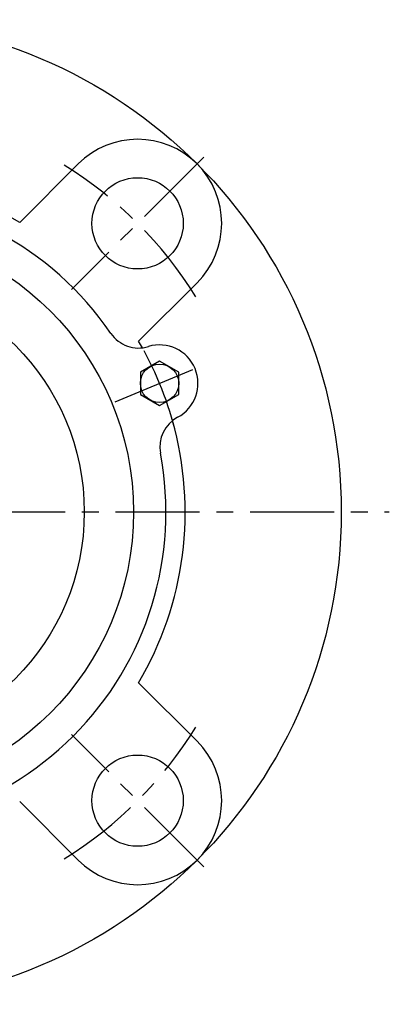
# Model space of a CAD drawing. Extents: x -113 to 261, y -113 to 261.
# Tile 9 of 11: x 36 to 112, y -103 to 102. Entities that reach past the tile are written whole.
import ezdxf

# ---------------------------------------------------------------- set-up
doc = ezdxf.new("R2010")
doc.units = 0
doc.header["$LTSCALE"] = 14
doc.linetypes.add('CENTER', pattern=[2, 1.25, -0.25, 0.25, -0.25])
doc.layers.get('0').update_dxf_attribs({"linetype": 'CONTINUOUS'})
doc.layers.add('CENTER', color=1, linetype='CENTER')

msp = doc.modelspace()

# ---------------------------------------------------------------- linework, layer by layer
for p, q in [((47.73, 72.48), (35.55, 60.3)), ((72.48, 47.73), (60.3, 35.55)), ((64.67, 31.41), (60.67, 29.1)), ((68.67, 29.1), (64.67, 31.41)), ((60.67, 29.1), (60.67, 24.48)), ((68.67, 24.48), (68.67, 29.1)), ((60.67, 24.48), (64.67, 22.17)), ((64.67, 22.17), (68.67, 24.48)), ((72.48, -47.73), (60.3, -35.55)), ((47.73, -72.48), (35.55, -60.3))]:
    msp.add_line(p, q)
for centre, radius in [((0, 0), 102.5), ((60.1, 60.1), 9.5), ((0, 0), 59.25), ((0, 0), 49), ((64.67, 26.79), 4), ((60.1, -60.1), 9.5)]:
    msp.add_circle(centre, radius)
for centre, radius, start, end in [((60.1, 60.1), 17.5, 315, 135), ((0, 0), 70, 59.4775, 120.5225), ((0, 0), 66, 34.3007, 145.6993), ((60.3, 41.14), 7, 214.3007, 286.9253), ((0, 0), 70, 29.2298, 30.5225), ((64.67, 26.79), 8, 298.0747, 106.9253), ((0, 0), 70, 329.4775, 15.7702), ((71.73, 13.55), 7, 118.0747, 190.6993), ((0, 0), 66, 259.3007, 10.6993), ((60.1, -60.1), 17.5, 225, 45)]:
    msp.add_arc(centre, radius, start, end)
at = {"layer": 'CENTER'}
for p, q in [((73.89, 73.89), (46.32, 46.32)), ((55.43, 22.96), (73.91, 30.61)), ((-112.5, 0), (112.5, 0)), ((73.89, -73.89), (46.32, -46.32))]:
    msp.add_line(p, q, dxfattribs=at)
for radius, start, end in [(85, 31.8267, 58.1733), (70, 14.3079, 30.6921), (85, 301.8267, 328.1733)]:
    msp.add_arc((0, 0), radius, start, end, dxfattribs=at)

doc.saveas('drawing.dxf')
